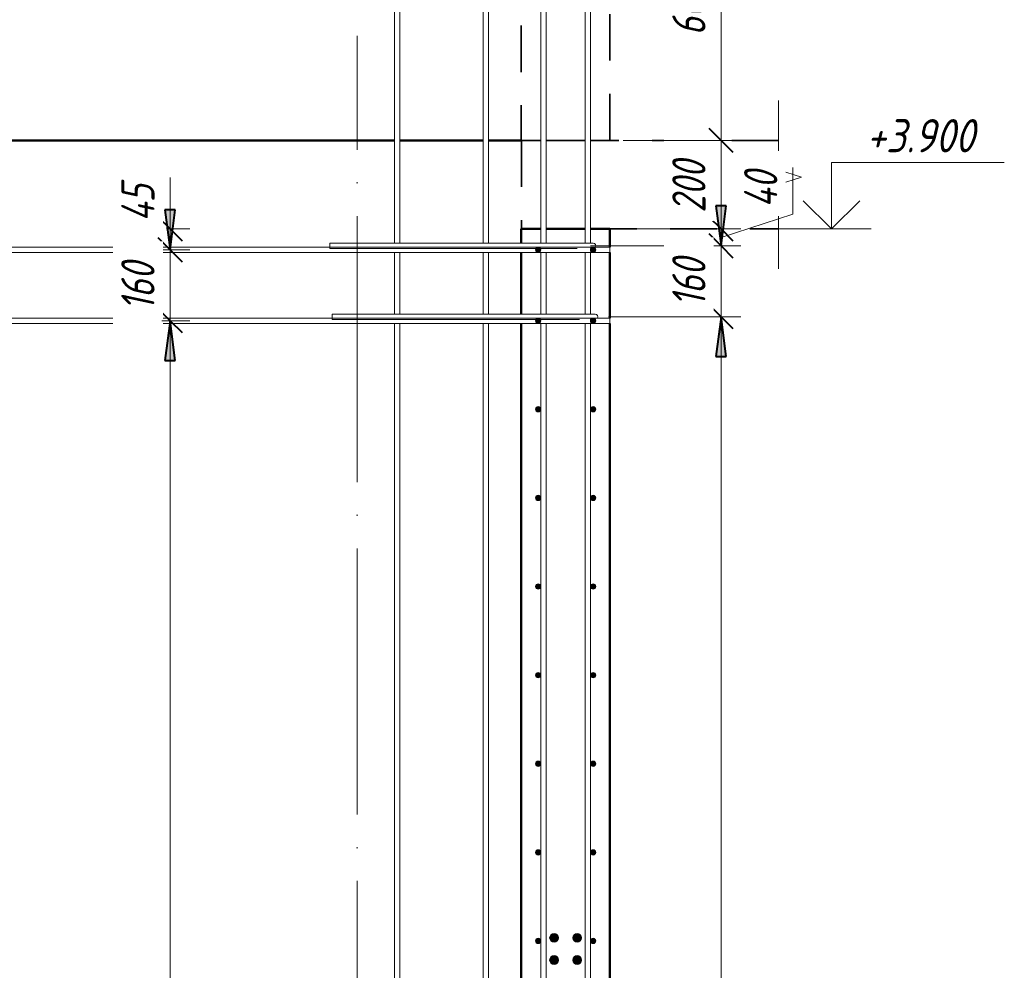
# Model space of a CAD drawing. Header units: millimetres. Extents: x -17457 to 38668, y -1477 to 6786.
# Tile 82 of 104: x 25091 to 27313, y 2227 to 4372. Entities that reach past the tile are written whole.
import ezdxf

# ---------------------------------------------------------------- set-up
doc = ezdxf.new("R2010")
doc.units = ezdxf.units.MM
doc.linetypes.add('01 Штриховая _4 мм_', pattern=[180, 105, -75])
doc.linetypes.add('ADSK_Линия сетки', pattern=[750, 600, -75, 0, -75])
for name, color, linetype, lineweight in [('A-____-____-DIMS', 211, 'Continuous', 9), ('A-____-____-DIMS-30', 211, 'Continuous', 9), ('A-____-NOTE-TEXT', 131, 'Continuous', 20), ('A-DETL-GENF-OTLN', 92, 'Continuous', 20), ('A-FLOR-____-MCUT', 192, 'Continuous', 50), ('A-WALL-____-MCUT', 113, 'Continuous', 50), ('A-WALL-____-OTLN', 113, 'Continuous', 20), ('G-____-____-DIMS', 111, 'Continuous', 9), ('S-GRID-____-OTLN', 1, 'Continuous', 9), ('S-RBAR-____-MCUT', 171, 'Continuous', 20), ('S-RBAR-____-OTLN', 171, 'Continuous', 100)]:
    doc.layers.add(name, color=color, linetype=linetype, lineweight=lineweight)
doc.styles.add('GOST Common_I_1', font='GOST Common Italic.ttf', dxfattribs={"width": 0.8, "height": 75})
doc.styles.add('GOST Common_I_2', font='GOST Common Italic.ttf', dxfattribs={"width": 0.9, "height": 75})
doc.dimstyles.new('ADSK_Для_арматуры_Основной_2_5_мм_шаг_кол-во_Стрелки_точный', dxfattribs={"dimscale": 304.8, "dimtxt": 0.247469, "dimasz": 0.295276, "dimexe": 0.147638, "dimexo": 0.000484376, "dimgap": 0.03937, "dimtad": 1, "dimdec": 0, "dimlfac": 304.8, "dimdsep": 46, "dimtxsty": 'GOST Common_I_1', "dimsah": 1, "dimcen": 0.09, "dimdle": 0.147638, "dimazin": 0, "dimtfac": 1, "dimtdec": 4, "dimtix": 1, "dimtmove": 0, "dimatfit": 3, "dimfxl": 1, "dimtvp": 1, "dimtfill": 1, "dimtolj": 1, "dimtzin": 0, "dimarcsym": 2})
doc.dimstyles.new('ADSK_Округление_5мм__Узкий_', dxfattribs={"dimscale": 304.8, "dimtxt": 0.247469, "dimasz": 0.177165, "dimexe": 0.147638, "dimexo": 0.000322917, "dimgap": 0.03937, "dimtad": 1, "dimdec": 0, "dimlfac": 304.8, "dimrnd": 5, "dimdsep": 46, "dimtxsty": 'GOST Common_I_1', "dimblk1": 'OBLIQUE', "dimblk2": 'OBLIQUE', "dimsah": 1, "dimcen": 0.09, "dimdle": 0.147638, "dimazin": 0, "dimtfac": 1, "dimtdec": 4, "dimtix": 1, "dimtmove": 1, "dimatfit": 3, "dimfxl": 1, "dimtvp": 1, "dimtfill": 1, "dimtolj": 1, "dimtzin": 0, "dimlwd": 20, "dimlwe": 20, "dimarcsym": 2})
doc.dimstyles.new('ADSK_Округление_5мм__Узкий__1', dxfattribs={"dimscale": 304.8, "dimtxt": 0.247469, "dimasz": 0.177165, "dimexe": 0.147638, "dimexo": 0.000322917, "dimgap": 0.03937, "dimtad": 1, "dimdec": 0, "dimlfac": 304.8, "dimrnd": 5, "dimdsep": 46, "dimtxsty": 'GOST Common_I_1', "dimblk1": 'OBLIQUE', "dimblk2": 'OBLIQUE', "dimsah": 1, "dimcen": 0.09, "dimdle": 0.147638, "dimazin": 0, "dimtfac": 1, "dimtdec": 4, "dimtix": 1, "dimtmove": 0, "dimatfit": 3, "dimfxl": 1, "dimtvp": 1, "dimtfill": 1, "dimtolj": 1, "dimtzin": 0, "dimlwd": 20, "dimlwe": 20, "dimarcsym": 2})
doc.dimstyles.new('ADSK_Округление_5мм__Узкий__2', dxfattribs={"dimscale": 304.8, "dimtxt": 0.247469, "dimasz": 0.177165, "dimexe": 0.147638, "dimexo": 0.000322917, "dimgap": 0.03937, "dimtad": 1, "dimdec": 0, "dimlfac": 304.8, "dimrnd": 5, "dimdsep": 46, "dimtxsty": 'GOST Common_I_1', "dimblk1": 'OBLIQUE', "dimblk2": 'OBLIQUE', "dimsah": 1, "dimcen": 0.09, "dimdle": 0.147638, "dimazin": 0, "dimtfac": 1, "dimtdec": 4, "dimtix": 1, "dimtmove": 2, "dimatfit": 3, "dimfxl": 1, "dimtvp": 1, "dimtfill": 1, "dimtolj": 1, "dimtzin": 0, "dimlwd": 20, "dimlwe": 20, "dimarcsym": 2})

# ---------------------------------------------------------------- blocks, each defined once
blk = doc.blocks.new('ADSK_Обрыв_Линия - ADSK_Обрыв_линия-1070728-КЖ1_Р_ВЭ1_Армирование_14')
at = {"layer": 'A-DETL-GENF-OTLN'}
for p, q in [((-49050, -226.2), (-49050, -160)), ((-49050, -360), (-49050, -293))]:
    blk.add_line(p, q, dxfattribs=at)
blk = doc.blocks.new('DIMBLOCK300-КЖ1_Р_ВЭ1_Армирование_14')
at = {"layer": 'A-____-____-DIMS-30', "lineweight": 40}
for p, q in [((26673.7, 3702), (26646.7, 3729)), ((26673.7, 3702), (26700.7, 3675)), ((26673.7, -98), (26646.7, -71)), ((26673.7, -98), (26700.7, -125))]:
    blk.add_line(p, q, dxfattribs=at)
at = {"layer": 'A-____-____-DIMS-30', "lineweight": 20}
for p, q in [((26673.7, 3702), (26420, 3702)), ((26673.7, -98), (26673.7, 3702)), ((26673.7, 3702), (26718.7, 3702)), ((26673.7, -98), (26420, -98)), ((26673.7, -98), (26718.7, -98))]:
    blk.add_line(p, q, dxfattribs=at)
at = {"layer": 'A-____-____-DIMS-30', "color": 0, "lineweight": 20, "insert": (26563.7, 1717.6), "char_height": 75, "width": 202.507, "attachment_point": 1, "rotation": 90, "line_spacing_factor": 1.022761, "style": 'GOST Common_I_1', "bg_fill": 3, "box_fill_scale": 1.25, "bg_fill_color": 256, "bg_fill_true_color": 13158600, "bg_fill_transparency": 0}
blk.add_mtext('3800', dxfattribs=at)
blk = doc.blocks.new('_Oblique')
at = {"color": 0, "linetype": 'ByBlock', "lineweight": -2}
blk.add_line((-0.5, -0.5), (0.5, 0.5), dxfattribs=at)
blk = doc.blocks.new('DIMBLOCK301-КЖ1_Р_ВЭ1_Армирование_14')
at = {"layer": 'A-____-____-DIMS-30', "lineweight": 40}
for p, q in [((26673.7, 3862), (26646.7, 3889)), ((26673.7, 3862), (26700.7, 3835)), ((26673.7, 3702), (26646.7, 3729)), ((26673.7, 3702), (26700.7, 3675))]:
    blk.add_line(p, q, dxfattribs=at)
at = {"layer": 'A-____-____-DIMS-30', "lineweight": 20}
for p, q in [((26673.7, 3862), (26379, 3862)), ((26673.7, 3702), (26673.7, 3862)), ((26673.7, 3862), (26718.7, 3862)), ((26673.7, 3702), (26420, 3702)), ((26673.7, 3702), (26718.7, 3702))]:
    blk.add_line(p, q, dxfattribs=at)
at = {"layer": 'A-____-____-DIMS-30', "color": 0, "lineweight": 20, "insert": (26563.7, 3724.5), "char_height": 75, "width": 138.073, "attachment_point": 1, "rotation": 90, "line_spacing_factor": 1.022761, "style": 'GOST Common_I_1', "bg_fill": 3, "box_fill_scale": 1.25, "bg_fill_color": 256, "bg_fill_true_color": 13158600, "bg_fill_transparency": 0}
blk.add_mtext('160', dxfattribs=at)
blk = doc.blocks.new('DIMBLOCK302-КЖ1_Р_ВЭ1_Армирование_14')
at = {"layer": 'A-____-____-DIMS-30', "lineweight": 20}
for p, q in [((26835.7, 4039.1), (26835.7, 3933.3)), ((26835.7, 3933.3), (26673.7, 3881)), ((26673.7, 3900), (26453, 3900)), ((26673.7, 3862), (26673.7, 3900)), ((26673.7, 3900), (26718.7, 3900)), ((26673.7, 3862), (26379, 3862)), ((26673.7, 3862), (26718.7, 3862))]:
    blk.add_line(p, q, dxfattribs=at)
at = {"layer": 'A-____-____-DIMS-30', "lineweight": 40}
for p, q in [((26673.7, 3900), (26646.7, 3927)), ((26673.7, 3862), (26646.7, 3889)), ((26673.7, 3900), (26700.7, 3873)), ((26673.7, 3862), (26700.7, 3835))]:
    blk.add_line(p, q, dxfattribs=at)
at = {"layer": 'A-____-____-DIMS-30', "color": 0, "lineweight": 20, "insert": (26725.7, 3948.3), "char_height": 75, "width": 108.924, "attachment_point": 1, "rotation": 90, "line_spacing_factor": 1.022761, "style": 'GOST Common_I_1', "bg_fill": 3, "box_fill_scale": 1.25, "bg_fill_color": 256, "bg_fill_true_color": 13158600, "bg_fill_transparency": 0}
blk.add_mtext('40', dxfattribs=at)
blk = doc.blocks.new('DIMBLOCK303-КЖ1_Р_ВЭ1_Армирование_14')
at = {"layer": 'A-____-____-DIMS-30', "lineweight": 40}
for p, q in [((26673.7, 4100), (26646.7, 4127)), ((26673.7, 4100), (26700.7, 4073)), ((26673.7, 3900), (26646.7, 3927)), ((26673.7, 3900), (26700.7, 3873))]:
    blk.add_line(p, q, dxfattribs=at)
at = {"layer": 'A-____-____-DIMS-30', "lineweight": 20}
for p, q in [((26673.7, 4100), (26453, 4100)), ((26673.7, 3900), (26673.7, 4100)), ((26673.7, 4100), (26718.7, 4100)), ((26673.7, 3900), (26453, 3900)), ((26673.7, 3900), (26718.7, 3900))]:
    blk.add_line(p, q, dxfattribs=at)
at = {"layer": 'A-____-____-DIMS-30', "color": 0, "lineweight": 20, "insert": (26563.7, 3936.7), "char_height": 75, "width": 151.88, "attachment_point": 1, "rotation": 90, "line_spacing_factor": 1.022761, "style": 'GOST Common_I_1', "bg_fill": 3, "box_fill_scale": 1.25, "bg_fill_color": 256, "bg_fill_true_color": 13158600, "bg_fill_transparency": 0}
blk.add_mtext('200', dxfattribs=at)
blk = doc.blocks.new('DIMBLOCK304-КЖ1_Р_ВЭ1_Армирование_14')
at = {"layer": 'A-____-____-DIMS-30', "lineweight": 40}
for p, q in [((26673.7, 4700), (26646.7, 4727)), ((26673.7, 4700), (26700.7, 4673)), ((26673.7, 4100), (26646.7, 4127)), ((26673.7, 4100), (26700.7, 4073))]:
    blk.add_line(p, q, dxfattribs=at)
at = {"layer": 'A-____-____-DIMS-30', "lineweight": 20}
for p, q in [((26673.7, 4700), (25979, 4700)), ((26673.7, 4100), (26673.7, 4700)), ((26673.7, 4700), (26718.7, 4700)), ((26673.7, 4100), (26453, 4100)), ((26673.7, 4100), (26718.7, 4100))]:
    blk.add_line(p, q, dxfattribs=at)
at = {"layer": 'A-____-____-DIMS-30', "color": 0, "lineweight": 20, "insert": (26563.7, 4336.7), "char_height": 75, "width": 151.88, "attachment_point": 1, "rotation": 90, "line_spacing_factor": 1.022761, "style": 'GOST Common_I_1', "bg_fill": 3, "box_fill_scale": 1.25, "bg_fill_color": 256, "bg_fill_true_color": 13158600, "bg_fill_transparency": 0}
blk.add_mtext('600', dxfattribs=at)
blk = doc.blocks.new('DIMBLOCK316-КЖ1_Р_ВЭ1_Армирование_14')
at = {"layer": 'A-____-____-DIMS-30', "lineweight": 40}
for p, q in [((25430.5, 3693), (25403.5, 3720)), ((25430.5, 3693), (25457.5, 3666)), ((25430.5, -107), (25403.5, -80)), ((25430.5, -107), (25457.5, -134))]:
    blk.add_line(p, q, dxfattribs=at)
at = {"layer": 'A-____-____-DIMS-30', "lineweight": 20}
for p, q in [((25430.5, 3693), (25422.3, 3693)), ((25430.5, -107), (25430.5, 3693)), ((25430.5, 3693), (25475.5, 3693)), ((25430.5, -107), (25422.3, -107)), ((25430.5, -107), (25475.5, -107))]:
    blk.add_line(p, q, dxfattribs=at)
at = {"layer": 'A-____-____-DIMS-30', "color": 0, "lineweight": 20, "insert": (25320.5, 1708.6), "char_height": 75, "width": 202.507, "attachment_point": 1, "rotation": 90, "line_spacing_factor": 1.022761, "style": 'GOST Common_I_1', "bg_fill": 3, "box_fill_scale": 1.25, "bg_fill_color": 256, "bg_fill_true_color": 13158600, "bg_fill_transparency": 0}
blk.add_mtext('3800', dxfattribs=at)
blk = doc.blocks.new('DIMBLOCK317-КЖ1_Р_ВЭ1_Армирование_14')
at = {"layer": 'A-____-____-DIMS-30', "lineweight": 40}
for p, q in [((25430.5, 3853), (25403.5, 3880)), ((25430.5, 3853), (25457.5, 3826)), ((25430.5, 3693), (25403.5, 3720)), ((25430.5, 3693), (25457.5, 3666))]:
    blk.add_line(p, q, dxfattribs=at)
at = {"layer": 'A-____-____-DIMS-30', "lineweight": 20}
for p, q in [((25430.5, 3853), (25422.3, 3853)), ((25430.5, 3693), (25430.5, 3853)), ((25430.5, 3853), (25475.5, 3853)), ((25430.5, 3693), (25422.3, 3693)), ((25430.5, 3693), (25475.5, 3693))]:
    blk.add_line(p, q, dxfattribs=at)
at = {"layer": 'A-____-____-DIMS-30', "color": 0, "lineweight": 20, "insert": (25320.5, 3683.6), "char_height": 75, "width": 138.073, "attachment_point": 1, "rotation": 90, "line_spacing_factor": 1.022761, "style": 'GOST Common_I_1', "bg_fill": 3, "box_fill_scale": 1.25, "bg_fill_color": 256, "bg_fill_true_color": 13158600, "bg_fill_transparency": 0}
blk.add_mtext('160', dxfattribs=at)
blk = doc.blocks.new('DIMBLOCK318-КЖ1_Р_ВЭ1_Армирование_14')
at = {"layer": 'A-____-____-DIMS-30', "lineweight": 20}
for p, q in [((25430.5, 4007.4), (25430.5, 3901.6)), ((25430.5, 3853), (25430.5, 3945)), ((25430.5, 3900), (25422.3, 3900)), ((25430.5, 3901.6), (25430.5, 3876.5)), ((25430.5, 3900), (25475.5, 3900)), ((25430.5, 3853), (25422.3, 3853)), ((25430.5, 3853), (25475.5, 3853))]:
    blk.add_line(p, q, dxfattribs=at)
at = {"layer": 'A-____-____-DIMS-30', "lineweight": 40}
for p, q in [((25430.5, 3900), (25403.5, 3927)), ((25430.5, 3900), (25457.5, 3873)), ((25430.5, 3853), (25403.5, 3880)), ((25430.5, 3853), (25457.5, 3826))]:
    blk.add_line(p, q, dxfattribs=at)
at = {"layer": 'A-____-____-DIMS-30', "color": 0, "lineweight": 20, "insert": (25320.5, 3916.6), "char_height": 75, "width": 108.924, "attachment_point": 1, "rotation": 90, "line_spacing_factor": 1.022761, "style": 'GOST Common_I_1', "bg_fill": 3, "box_fill_scale": 1.25, "bg_fill_color": 256, "bg_fill_true_color": 13158600, "bg_fill_transparency": 0}
blk.add_mtext('45', dxfattribs=at)
blk = doc.blocks.new('DIMBLOCK319-КЖ1_Р_ВЭ1_Армирование_14')
at = {"layer": 'A-____-____-DIMS-30', "lineweight": 40}
for points in [[(25430.5, 3853), (25442.3, 3943), (25418.6, 3943)], [(25430.5, 3693), (25418.6, 3603), (25442.3, 3603)], [(25430.5, -107), (25442.3, -17), (25418.6, -17)]]:
    blk.add_hatch(color=256, dxfattribs=at).paths.add_polyline_path(points)
for p, q in [((25442.3, 3943), (25418.6, 3943)), ((25418.6, 3943), (25430.5, 3853)), ((25430.5, 3853), (25442.3, 3943)), ((25430.5, 3693), (25418.6, 3603)), ((25442.3, 3603), (25430.5, 3693)), ((25418.6, 3603), (25442.3, 3603)), ((25442.3, -17), (25418.6, -17)), ((25418.6, -17), (25430.5, -107)), ((25430.5, -107), (25442.3, -17))]:
    blk.add_line(p, q, dxfattribs=at)
at = {"layer": 'A-____-____-DIMS-30'}
for p, q in [((25430.5, 3853), (25411.8, 3853)), ((25430.5, 3853), (25475.5, 3853)), ((25430.5, 3693), (25411.8, 3693)), ((25430.5, -152), (25430.5, 3693)), ((25430.5, 3693), (25475.5, 3693)), ((25430.5, -107), (25411.8, -107)), ((25430.5, -107), (25475.5, -107))]:
    blk.add_line(p, q, dxfattribs=at)
at = {"layer": 'A-____-____-DIMS-30', "color": 0, "insert": (25320.5, 1566.7), "char_height": 75, "width": 543.086, "attachment_point": 1, "rotation": 90, "line_spacing_factor": 1.022761, "style": 'GOST Common_I_1', "bg_fill": 3, "box_fill_scale": 1.25, "bg_fill_color": 256, "bg_fill_true_color": 13158600, "bg_fill_transparency": 0}
blk.add_mtext('200x19=3800', dxfattribs=at)
blk = doc.blocks.new('_None')
blk = doc.blocks.new('DIMBLOCK320-КЖ1_Р_ВЭ1_Армирование_14')
at = {"layer": 'A-____-____-DIMS-30', "lineweight": 40}
for points in [[(25430.5, 3853), (25442.3, 3943), (25418.6, 3943)], [(25430.5, 3693), (25418.6, 3603), (25442.3, 3603)]]:
    blk.add_hatch(color=256, dxfattribs=at).paths.add_polyline_path(points)
at = {"layer": 'A-____-____-DIMS-30'}
for p, q in [((25430.5, 3693), (25430.5, 4015.8)), ((25430.5, 3853), (25411.8, 3853)), ((25430.5, 3853), (25475.5, 3853)), ((25430.5, 3693), (25411.8, 3693)), ((25430.5, 3693), (25475.5, 3693))]:
    blk.add_line(p, q, dxfattribs=at)
at = {"layer": 'A-____-____-DIMS-30', "lineweight": 40}
for p, q in [((25442.3, 3943), (25418.6, 3943)), ((25418.6, 3943), (25430.5, 3853)), ((25430.5, 3853), (25442.3, 3943)), ((25430.5, 3693), (25418.6, 3603)), ((25442.3, 3603), (25430.5, 3693)), ((25418.6, 3603), (25442.3, 3603))]:
    blk.add_line(p, q, dxfattribs=at)
at = {"layer": 'A-____-____-DIMS-30', "color": 0, "insert": (25320.5, 3715.5), "char_height": 75, "width": 138.073, "attachment_point": 1, "rotation": 90, "line_spacing_factor": 1.022761, "style": 'GOST Common_I_1', "bg_fill": 3, "box_fill_scale": 1.25, "bg_fill_color": 256, "bg_fill_true_color": 13158600, "bg_fill_transparency": 0}
blk.add_mtext('160', dxfattribs=at)
blk = doc.blocks.new('Высотные отметки - Стрелка вверх-6399-КЖ1_Р_ВЭ1_Армирование_14')
at = {"layer": 'A-____-NOTE-TEXT'}
for p, q in [((-48930.2, 4050), (-48540.2, 4050)), ((-48930.2, 3900), (-48930.2, 4050)), ((-48930.2, 3900), (-48993.8, 3963.6)), ((-48930.2, 3900), (-48866.5, 3963.6)), ((-49020.2, 3900), (-48840.2, 3900))]:
    blk.add_line(p, q, dxfattribs=at)
blk = doc.blocks.new('DIMBLOCK325-КЖ1_Р_ВЭ1_Армирование_14')
at = {"layer": 'A-____-____-DIMS-30', "lineweight": 40}
for points in [[(26673.7, 3862), (26685.6, 3952), (26661.9, 3952)], [(26673.7, 3702), (26661.9, 3612), (26685.6, 3612)], [(26673.7, -98), (26685.6, -8), (26661.9, -8)]]:
    blk.add_hatch(color=256, dxfattribs=at).paths.add_polyline_path(points)
for p, q in [((26685.6, 3952), (26661.9, 3952)), ((26661.9, 3952), (26673.7, 3862)), ((26673.7, 3862), (26685.6, 3952)), ((26673.7, 3702), (26661.9, 3612)), ((26685.6, 3612), (26673.7, 3702)), ((26661.9, 3612), (26685.6, 3612)), ((26685.6, -8), (26661.9, -8)), ((26661.9, -8), (26673.7, -98)), ((26673.7, -98), (26685.6, -8))]:
    blk.add_line(p, q, dxfattribs=at)
at = {"layer": 'A-____-____-DIMS-30'}
for p, q in [((26673.7, 3862), (26430, 3862)), ((26673.7, 3862), (26718.7, 3862)), ((26673.7, 3702), (26435, 3702)), ((26673.7, -143), (26673.7, 3702)), ((26673.7, 3702), (26718.7, 3702)), ((26673.7, -98), (26435, -98)), ((26673.7, -98), (26718.7, -98))]:
    blk.add_line(p, q, dxfattribs=at)
at = {"layer": 'A-____-____-DIMS-30', "color": 0, "insert": (26563.7, 1575.7), "char_height": 75, "width": 543.086, "attachment_point": 1, "rotation": 90, "line_spacing_factor": 1.022761, "style": 'GOST Common_I_1', "bg_fill": 3, "box_fill_scale": 1.25, "bg_fill_color": 256, "bg_fill_true_color": 13158600, "bg_fill_transparency": 0}
blk.add_mtext('200x19=3800', dxfattribs=at)
blk = doc.blocks.new('DIMBLOCK326-КЖ1_Р_ВЭ1_Армирование_14')
at = {"layer": 'A-____-____-DIMS-30', "lineweight": 40}
for points in [[(26673.7, 3862), (26685.6, 3952), (26661.9, 3952)], [(26673.7, 3702), (26661.9, 3612), (26685.6, 3612)]]:
    blk.add_hatch(color=256, dxfattribs=at).paths.add_polyline_path(points)
at = {"layer": 'A-____-____-DIMS-30'}
for p, q in [((26673.7, 3702), (26673.7, 4024.8)), ((26673.7, 3862), (26430, 3862)), ((26673.7, 3862), (26718.7, 3862)), ((26673.7, 3702), (26435, 3702)), ((26673.7, 3702), (26718.7, 3702))]:
    blk.add_line(p, q, dxfattribs=at)
at = {"layer": 'A-____-____-DIMS-30', "lineweight": 40}
for p, q in [((26685.6, 3952), (26661.9, 3952)), ((26661.9, 3952), (26673.7, 3862)), ((26673.7, 3862), (26685.6, 3952)), ((26673.7, 3702), (26661.9, 3612)), ((26685.6, 3612), (26673.7, 3702)), ((26661.9, 3612), (26685.6, 3612))]:
    blk.add_line(p, q, dxfattribs=at)
at = {"layer": 'A-____-____-DIMS-30', "color": 0, "insert": (26563.7, 3724.5), "char_height": 75, "width": 138.073, "attachment_point": 1, "rotation": 90, "line_spacing_factor": 1.022761, "style": 'GOST Common_I_1', "bg_fill": 3, "box_fill_scale": 1.25, "bg_fill_color": 256, "bg_fill_true_color": 13158600, "bg_fill_transparency": 0}
blk.add_mtext('160', dxfattribs=at)

msp = doc.modelspace()

# ---------------------------------------------------------------- hatches: boundary and pattern name
at = {"layer": 'S-RBAR-____-MCUT'}
h = msp.add_hatch(color=256, dxfattribs=at)
edge = h.paths.add_edge_path()
edge.add_arc((26261.0334, 3853), 6, 0, 360)
for points in [[(26261.0334, 3847), (26266.2296, 3850), (26266.2296, 3856), (26261.0334, 3859), (26255.8373, 3856), (26255.8373, 3850)], [(26385.0334, 3847), (26390.2296, 3850), (26390.2296, 3856), (26385.0334, 3859), (26379.8373, 3856), (26379.8373, 3850), (26382.128, 3848.6775)], [(26261.0334, 3687), (26266.2296, 3690), (26266.2296, 3696), (26261.0334, 3699), (26255.8373, 3696), (26255.8373, 3690)], [(26385.0334, 3687), (26390.2296, 3690), (26390.2296, 3696), (26385.0334, 3699), (26379.8373, 3696), (26379.8373, 3690)], [(26261.0334, 3487), (26266.2296, 3490), (26266.2296, 3496), (26261.0334, 3499), (26255.8373, 3496), (26255.8373, 3490)], [(26385.0334, 3487), (26390.2296, 3490), (26390.2296, 3496), (26385.0334, 3499), (26379.8373, 3496), (26379.8373, 3490)], [(26261.0334, 3287), (26266.2296, 3290), (26266.2296, 3296), (26261.0334, 3299), (26255.8373, 3296), (26255.8373, 3290)], [(26385.0334, 3287), (26390.2296, 3290), (26390.2296, 3296), (26385.0334, 3299), (26379.8373, 3296), (26379.8373, 3290)], [(26261.0334, 3087), (26266.2296, 3090), (26266.2296, 3096), (26261.0334, 3099), (26255.8373, 3096), (26255.8373, 3090)], [(26385.0334, 3087), (26390.2296, 3090), (26390.2296, 3096), (26385.0334, 3099), (26379.8373, 3096), (26379.8373, 3090)], [(26261.0334, 2887), (26266.2296, 2890), (26266.2296, 2896), (26261.0334, 2899), (26255.8373, 2896), (26255.8373, 2890)], [(26385.0334, 2887), (26390.2296, 2890), (26390.2296, 2896), (26385.0334, 2899), (26379.8373, 2896), (26379.8373, 2890)], [(26261.0334, 2687), (26266.2296, 2690), (26266.2296, 2696), (26261.0334, 2699), (26255.8373, 2696), (26255.8373, 2690)], [(26385.0334, 2687), (26390.2296, 2690), (26390.2296, 2696), (26385.0334, 2699), (26379.8373, 2696), (26379.8373, 2690)], [(26261.0334, 2487), (26266.2296, 2490), (26266.2296, 2496), (26261.0334, 2499), (26255.8373, 2496), (26255.8373, 2490)], [(26385.0334, 2487), (26390.2296, 2490), (26390.2296, 2496), (26385.0334, 2499), (26379.8373, 2496), (26379.8373, 2490)], [(26261.0334, 2287), (26266.2296, 2290), (26266.2296, 2296), (26261.0334, 2299), (26255.8373, 2296), (26255.8373, 2290)], [(26297.0334, 2290), (26304.1045, 2292.9289), (26307.0334, 2300), (26304.1045, 2307.0711), (26297.0334, 2310), (26289.9624, 2307.0711), (26287.0334, 2300), (26289.9624, 2292.9289)], [(26349.0334, 2290), (26356.1045, 2292.9289), (26359.0334, 2300), (26356.1045, 2307.0711), (26349.0334, 2310), (26341.9624, 2307.0711), (26339.0334, 2300), (26341.9624, 2292.9289)], [(26385.0334, 2287), (26390.2296, 2290), (26390.2296, 2296), (26385.0334, 2299), (26379.8373, 2296), (26379.8373, 2290)], [(26297.0334, 2240), (26304.1045, 2242.9289), (26307.0334, 2250), (26304.1045, 2257.0711), (26297.0334, 2260), (26289.9624, 2257.0711), (26287.0334, 2250), (26289.9624, 2242.9289)], [(26349.0334, 2240), (26356.1045, 2242.9289), (26359.0334, 2250), (26356.1045, 2257.0711), (26349.0334, 2260), (26341.9624, 2257.0711), (26339.0334, 2250), (26341.9624, 2242.9289)]]:
    msp.add_hatch(color=256, dxfattribs=at).paths.add_polyline_path(points)
h = msp.add_hatch(color=256, dxfattribs=at)
edge = h.paths.add_edge_path()
edge.add_arc((26385.0334, 3853), 6, 0, 360)
h = msp.add_hatch(color=256, dxfattribs=at)
edge = h.paths.add_edge_path()
edge.add_arc((26261.0334, 3693), 6, 0, 360)
h = msp.add_hatch(color=256, dxfattribs=at)
edge = h.paths.add_edge_path()
edge.add_arc((26385.0334, 3693), 6, 0, 360)
h = msp.add_hatch(color=256, dxfattribs=at)
edge = h.paths.add_edge_path()
edge.add_arc((26261.0334, 3493), 6, 0, 360)
h = msp.add_hatch(color=256, dxfattribs=at)
edge = h.paths.add_edge_path()
edge.add_arc((26385.0334, 3493), 6, 0, 360)
h = msp.add_hatch(color=256, dxfattribs=at)
edge = h.paths.add_edge_path()
edge.add_arc((26261.0334, 3293), 6, 0, 360)
h = msp.add_hatch(color=256, dxfattribs=at)
edge = h.paths.add_edge_path()
edge.add_arc((26385.0334, 3293), 6, 0, 360)
h = msp.add_hatch(color=256, dxfattribs=at)
edge = h.paths.add_edge_path()
edge.add_arc((26261.0334, 3093), 6, 0, 360)
h = msp.add_hatch(color=256, dxfattribs=at)
edge = h.paths.add_edge_path()
edge.add_arc((26385.0334, 3093), 6, 0, 360)
h = msp.add_hatch(color=256, dxfattribs=at)
edge = h.paths.add_edge_path()
edge.add_arc((26261.0334, 2893), 6, 0, 360)
h = msp.add_hatch(color=256, dxfattribs=at)
edge = h.paths.add_edge_path()
edge.add_arc((26385.0334, 2893), 6, 0, 360)
h = msp.add_hatch(color=256, dxfattribs=at)
edge = h.paths.add_edge_path()
edge.add_arc((26261.0334, 2693), 6, 0, 360)
h = msp.add_hatch(color=256, dxfattribs=at)
edge = h.paths.add_edge_path()
edge.add_arc((26385.0334, 2693), 6, 0, 360)
h = msp.add_hatch(color=256, dxfattribs=at)
edge = h.paths.add_edge_path()
edge.add_arc((26261.0334, 2493), 6, 0, 360)
h = msp.add_hatch(color=256, dxfattribs=at)
edge = h.paths.add_edge_path()
edge.add_arc((26385.0334, 2493), 6, 0, 360)
h = msp.add_hatch(color=256, dxfattribs=at)
edge = h.paths.add_edge_path()
edge.add_arc((26261.0334, 2293), 6, 0, 360)
h = msp.add_hatch(color=256, dxfattribs=at)
edge = h.paths.add_edge_path()
edge.add_arc((26297.0334, 2300), 10, 0, 360)
h = msp.add_hatch(color=256, dxfattribs=at)
edge = h.paths.add_edge_path()
edge.add_arc((26349.0334, 2300), 10, 0, 360)
h = msp.add_hatch(color=256, dxfattribs=at)
edge = h.paths.add_edge_path()
edge.add_arc((26385.0334, 2293), 6, 0, 360)
h = msp.add_hatch(color=256, dxfattribs=at)
edge = h.paths.add_edge_path()
edge.add_arc((26297.0334, 2250), 10, 0, 360)
h = msp.add_hatch(color=256, dxfattribs=at)
edge = h.paths.add_edge_path()
edge.add_arc((26349.0334, 2250), 10, 0, 360)

# ---------------------------------------------------------------- linework, layer by layer
at = {"layer": 'A-____-NOTE-TEXT'}
for p, q in [((26803.0318, 4100), (26803.0318, 4190)), ((26803.0318, 4033.7852), (26855.0219, 4016.8926)), ((26803.0318, 4000), (26751.0703, 3983.5)), ((26855.0219, 4016.8926), (26803.0318, 4000)), ((26803.0318, 3967), (26751.0703, 3983.5)), ((26803.0318, 3900), (26803.0318, 3810))]:
    msp.add_line(p, q, dxfattribs=at)
at = {"layer": 'A-FLOR-____-MCUT', "linetype": '01 Штриховая _4 мм_', "lineweight": 35}
for p, q in [((26267.0334, 4100), (26223.2927, 4100)), ((26223.2927, 4100), (26223.2927, 3900)), ((26367.0334, 4100), (26279.0334, 4100)), ((26803.0318, 4100), (26379.0334, 4100)), ((26223.2927, 3900), (26267.0334, 3900)), ((26279.0334, 3900), (26367.0334, 3900)), ((26379.0334, 3900), (26803.0318, 3900))]:
    msp.add_line(p, q, dxfattribs=at)
at = {"layer": 'A-WALL-____-MCUT', "linetype": '01 Штриховая _4 мм_', "lineweight": 35}
for p, q in [((26223.0327, 5619.1902), (26223.0327, 4100)), ((26423.0327, 4100), (26423.0327, 5619.1902)), ((26223.0327, 4100), (26267.0334, 4100)), ((26279.0334, 4100), (26367.0334, 4100)), ((26379.0334, 4100), (26423.0327, 4100))]:
    msp.add_line(p, q, dxfattribs=at)
at = {"layer": 'A-WALL-____-MCUT'}
for p, q in [((26223.0327, 3900), (26223.0327, 3868)), ((26267.0334, 3900), (26223.0327, 3900)), ((26367.0334, 3900), (26279.0334, 3900)), ((26423.0327, 3900), (26379.0334, 3900)), ((26423.0327, 3859), (26423.0327, 3900)), ((26223.0327, 3847), (26223.0327, 3708)), ((26423.0327, 3699), (26423.0327, 3847)), ((26223.0327, 3687), (26223.0327, -92)), ((26423.0327, -101), (26423.0327, 3687))]:
    msp.add_line(p, q, dxfattribs=at)
at = {"layer": 'A-WALL-____-OTLN', "linetype": '01 Штриховая _4 мм_', "lineweight": 35}
for p, q in [((24749.0325, 4100), (25937.0325, 4100)), ((25949.0325, 4100), (26137.0325, 4100)), ((26149.0325, 4100), (26223.0327, 4100))]:
    msp.add_line(p, q, dxfattribs=at)
at = {"layer": 'A-WALL-____-OTLN', "lineweight": 50}
for p, q in [((25937.0325, 4100), (24749.0325, 4100)), ((26137.0325, 4100), (25949.0325, 4100)), ((26223.0327, 4100), (26149.0325, 4100))]:
    msp.add_line(p, q, dxfattribs=at)
at = {"layer": 'S-GRID-____-OTLN', "linetype": 'ADSK_Линия сетки'}
msp.add_line((25853.0322, -1171.839), (25853.0322, 4335.9731), dxfattribs=at)
at = {"layer": 'S-RBAR-____-MCUT'}
for p, q in [((26261.0334, 3859), (26255.8373, 3856)), ((26255.8373, 3856), (26255.8373, 3850)), ((26255.8373, 3850), (26261.0334, 3847)), ((26266.2296, 3856), (26261.0334, 3859)), ((26261.0334, 3847), (26266.2296, 3850)), ((26266.2296, 3850), (26266.2296, 3856)), ((26385.0334, 3859), (26379.8373, 3856)), ((26379.8373, 3856), (26379.8373, 3850)), ((26379.8373, 3850), (26382.128, 3848.6775)), ((26382.128, 3848.6775), (26385.0334, 3847)), ((26390.2296, 3856), (26385.0334, 3859)), ((26385.0334, 3847), (26390.2296, 3850)), ((26390.2296, 3850), (26390.2296, 3856)), ((26261.0334, 3699), (26255.8373, 3696)), ((26255.8373, 3696), (26255.8373, 3690)), ((26255.8373, 3690), (26261.0334, 3687)), ((26266.2296, 3696), (26261.0334, 3699)), ((26261.0334, 3687), (26266.2296, 3690)), ((26266.2296, 3690), (26266.2296, 3696)), ((26385.0334, 3699), (26379.8373, 3696)), ((26379.8373, 3696), (26379.8373, 3690)), ((26379.8373, 3690), (26385.0334, 3687)), ((26390.2296, 3696), (26385.0334, 3699)), ((26385.0334, 3687), (26390.2296, 3690)), ((26390.2296, 3690), (26390.2296, 3696)), ((26261.0334, 3499), (26255.8373, 3496)), ((26255.8373, 3496), (26255.8373, 3490)), ((26255.8373, 3490), (26261.0334, 3487)), ((26266.2296, 3496), (26261.0334, 3499)), ((26261.0334, 3487), (26266.2296, 3490)), ((26266.2296, 3490), (26266.2296, 3496)), ((26385.0334, 3499), (26379.8373, 3496)), ((26379.8373, 3496), (26379.8373, 3490)), ((26379.8373, 3490), (26385.0334, 3487)), ((26390.2296, 3496), (26385.0334, 3499)), ((26385.0334, 3487), (26390.2296, 3490)), ((26390.2296, 3490), (26390.2296, 3496)), ((26261.0334, 3299), (26255.8373, 3296)), ((26255.8373, 3296), (26255.8373, 3290)), ((26255.8373, 3290), (26261.0334, 3287)), ((26266.2296, 3296), (26261.0334, 3299)), ((26261.0334, 3287), (26266.2296, 3290)), ((26266.2296, 3290), (26266.2296, 3296)), ((26385.0334, 3299), (26379.8373, 3296)), ((26379.8373, 3296), (26379.8373, 3290)), ((26379.8373, 3290), (26385.0334, 3287)), ((26390.2296, 3296), (26385.0334, 3299)), ((26385.0334, 3287), (26390.2296, 3290)), ((26390.2296, 3290), (26390.2296, 3296)), ((26261.0334, 3099), (26255.8373, 3096)), ((26255.8373, 3096), (26255.8373, 3090)), ((26255.8373, 3090), (26261.0334, 3087)), ((26266.2296, 3096), (26261.0334, 3099)), ((26261.0334, 3087), (26266.2296, 3090)), ((26266.2296, 3090), (26266.2296, 3096)), ((26385.0334, 3099), (26379.8373, 3096)), ((26379.8373, 3096), (26379.8373, 3090)), ((26379.8373, 3090), (26385.0334, 3087)), ((26390.2296, 3096), (26385.0334, 3099)), ((26385.0334, 3087), (26390.2296, 3090)), ((26390.2296, 3090), (26390.2296, 3096)), ((26261.0334, 2899), (26255.8373, 2896)), ((26255.8373, 2896), (26255.8373, 2890)), ((26255.8373, 2890), (26261.0334, 2887)), ((26266.2296, 2896), (26261.0334, 2899)), ((26261.0334, 2887), (26266.2296, 2890)), ((26266.2296, 2890), (26266.2296, 2896)), ((26385.0334, 2899), (26379.8373, 2896)), ((26379.8373, 2896), (26379.8373, 2890)), ((26379.8373, 2890), (26385.0334, 2887)), ((26390.2296, 2896), (26385.0334, 2899)), ((26385.0334, 2887), (26390.2296, 2890)), ((26390.2296, 2890), (26390.2296, 2896)), ((26261.0334, 2699), (26255.8373, 2696)), ((26255.8373, 2696), (26255.8373, 2690)), ((26255.8373, 2690), (26261.0334, 2687)), ((26266.2296, 2696), (26261.0334, 2699)), ((26261.0334, 2687), (26266.2296, 2690)), ((26266.2296, 2690), (26266.2296, 2696)), ((26385.0334, 2699), (26379.8373, 2696)), ((26379.8373, 2696), (26379.8373, 2690)), ((26379.8373, 2690), (26385.0334, 2687)), ((26390.2296, 2696), (26385.0334, 2699)), ((26385.0334, 2687), (26390.2296, 2690)), ((26390.2296, 2690), (26390.2296, 2696)), ((26261.0334, 2499), (26255.8373, 2496)), ((26255.8373, 2496), (26255.8373, 2490)), ((26255.8373, 2490), (26261.0334, 2487)), ((26266.2296, 2496), (26261.0334, 2499)), ((26261.0334, 2487), (26266.2296, 2490)), ((26266.2296, 2490), (26266.2296, 2496)), ((26385.0334, 2499), (26379.8373, 2496)), ((26379.8373, 2496), (26379.8373, 2490)), ((26379.8373, 2490), (26385.0334, 2487)), ((26390.2296, 2496), (26385.0334, 2499)), ((26385.0334, 2487), (26390.2296, 2490)), ((26390.2296, 2490), (26390.2296, 2496)), ((26261.0334, 2299), (26255.8373, 2296)), ((26255.8373, 2296), (26255.8373, 2290)), ((26255.8373, 2290), (26261.0334, 2287)), ((26266.2296, 2296), (26261.0334, 2299)), ((26261.0334, 2287), (26266.2296, 2290)), ((26266.2296, 2290), (26266.2296, 2296)), ((26289.9624, 2307.0711), (26287.0334, 2300)), ((26287.0334, 2300), (26289.9624, 2292.9289)), ((26297.0334, 2310), (26289.9624, 2307.0711)), ((26289.9624, 2292.9289), (26297.0334, 2290)), ((26304.1045, 2307.0711), (26297.0334, 2310)), ((26297.0334, 2290), (26304.1045, 2292.9289)), ((26307.0334, 2300), (26304.1045, 2307.0711)), ((26304.1045, 2292.9289), (26307.0334, 2300)), ((26341.9624, 2307.0711), (26339.0334, 2300)), ((26339.0334, 2300), (26341.9624, 2292.9289)), ((26349.0334, 2310), (26341.9624, 2307.0711)), ((26341.9624, 2292.9289), (26349.0334, 2290)), ((26356.1045, 2307.0711), (26349.0334, 2310)), ((26349.0334, 2290), (26356.1045, 2292.9289)), ((26359.0334, 2300), (26356.1045, 2307.0711)), ((26356.1045, 2292.9289), (26359.0334, 2300)), ((26385.0334, 2299), (26379.8373, 2296)), ((26379.8373, 2296), (26379.8373, 2290)), ((26379.8373, 2290), (26385.0334, 2287)), ((26390.2296, 2296), (26385.0334, 2299)), ((26385.0334, 2287), (26390.2296, 2290)), ((26390.2296, 2290), (26390.2296, 2296)), ((26289.9624, 2257.0711), (26287.0334, 2250)), ((26287.0334, 2250), (26289.9624, 2242.9289)), ((26297.0334, 2260), (26289.9624, 2257.0711)), ((26304.1045, 2257.0711), (26297.0334, 2260)), ((26307.0334, 2250), (26304.1045, 2257.0711)), ((26304.1045, 2242.9289), (26307.0334, 2250)), ((26341.9624, 2257.0711), (26339.0334, 2250)), ((26339.0334, 2250), (26341.9624, 2242.9289)), ((26349.0334, 2260), (26341.9624, 2257.0711)), ((26356.1045, 2257.0711), (26349.0334, 2260)), ((26359.0334, 2250), (26356.1045, 2257.0711)), ((26356.1045, 2242.9289), (26359.0334, 2250)), ((26289.9624, 2242.9289), (26297.0334, 2240)), ((26297.0334, 2240), (26304.1045, 2242.9289)), ((26341.9624, 2242.9289), (26349.0334, 2240)), ((26349.0334, 2240), (26356.1045, 2242.9289))]:
    msp.add_line(p, q, dxfattribs=at)
for centre, radius in [((26261.0334, 3853), 6), ((26385.0334, 3853), 6), ((26261.0334, 3693), 6), ((26385.0334, 3693), 6), ((26261.0334, 3493), 6), ((26385.0334, 3493), 6), ((26261.0334, 3293), 6), ((26385.0334, 3293), 6), ((26261.0334, 3093), 6), ((26385.0334, 3093), 6), ((26261.0334, 2893), 6), ((26385.0334, 2893), 6), ((26261.0334, 2693), 6), ((26385.0334, 2693), 6), ((26261.0334, 2493), 6), ((26385.0334, 2493), 6), ((26261.0334, 2293), 6), ((26297.0334, 2300), 10), ((26349.0334, 2300), 10), ((26385.0334, 2293), 6), ((26297.0334, 2250), 10), ((26349.0334, 2250), 10)]:
    msp.add_circle(centre, radius, dxfattribs=at)
at = {"layer": 'S-RBAR-____-OTLN', "lineweight": 20}
for p, q in [((26137.0325, 3868), (26137.0325, 5300)), ((26149.0325, 3868), (26149.0325, 5300)), ((26267.0334, 3868), (26267.0334, 5300)), ((26279.0334, 3868), (26279.0334, 5300)), ((26367.0334, 3868), (26367.0334, 5300)), ((26379.0334, 3868), (26379.0334, 5300)), ((25937.0325, 3868), (25937.0325, 4700)), ((25949.0325, 3868), (25949.0325, 4700)), ((25791.0325, 3868), (26349.0325, 3868)), ((25791.0325, 3856), (25791.0325, 3868)), ((26385.0325, 3868), (26349.0325, 3868)), ((24253.0329, 3859), (26423.0325, 3859)), ((24253.0329, 3847), (26423.0325, 3847)), ((25791.0325, 3856), (26349.0325, 3856)), ((25937.0325, 3708), (25937.0325, 3847)), ((25949.0325, 3708), (25949.0325, 3847)), ((26137.0325, 3708), (26137.0325, 3847)), ((26149.0325, 3708), (26149.0325, 3847)), ((26267.0334, 3708), (26267.0334, 3847)), ((26279.0334, 3708), (26279.0334, 3847)), ((26367.0334, 3708), (26367.0334, 3847)), ((26379.0334, 3708), (26379.0334, 3847)), ((26423.0325, 3847), (26423.0325, 3859)), ((24253.0329, 3699), (26423.0325, 3699)), ((25796.0325, 3708), (26354.0325, 3708)), ((25796.0325, 3696), (25796.0325, 3708)), ((25796.0325, 3696), (26354.0325, 3696)), ((26390.0325, 3708), (26354.0325, 3708)), ((26423.0325, 3687), (26423.0325, 3699)), ((24253.0329, 3687), (26423.0325, 3687)), ((25937.0325, -92), (25937.0325, 3687)), ((25949.0325, -92), (25949.0325, 3687)), ((26137.0325, -92), (26137.0325, 3687)), ((26149.0325, -92), (26149.0325, 3687)), ((26267.0334, -92), (26267.0334, 3687)), ((26279.0334, -92), (26279.0334, 3687)), ((26367.0334, -92), (26367.0334, 3687)), ((26379.0334, -92), (26379.0334, 3687))]:
    msp.add_line(p, q, dxfattribs=at)
for centre in [(26385.0325, 3862), (26390.0325, 3702)]:
    msp.add_arc(centre, 6, 330, 90, dxfattribs=at)

# ---------------------------------------------------------------- block references
at = {"layer": 'A-DETL-GENF-OTLN'}
msp.add_blockref('ADSK_Обрыв_Линия - ADSK_Обрыв_линия-1070728-КЖ1_Р_ВЭ1_Армирование_14', (75853.0322, 4260), dxfattribs=at)

# ---------------------------------------------------------------- texts
at = {"layer": 'G-____-____-DIMS', "lineweight": 20, "insert": (27002.0117, 4148.0121), "char_height": 75, "width": 314.077506, "attachment_point": 1, "line_spacing_factor": 1.022761, "style": 'GOST Common_I_2', "bg_fill": 3, "box_fill_scale": 1.25, "bg_fill_color": 256, "bg_fill_true_color": 13158600, "bg_fill_transparency": 0}
msp.add_mtext('+3.900', dxfattribs=at)

# ---------------------------------------------------------------- next in the draw order: dimensions: what is measured, and where the dimension line sits
at = {"layer": 'A-____-____-DIMS', "lineweight": 20}
for base, p1, p2, picture, middle in [((25430.4836, 3693), (25392.2999, -107), (25392.2999, 3693), 'DIMBLOCK316-КЖ1_Р_ВЭ1_Армирование_14', (25380.9836, 1793)), ((26673.735, 3702), (26390.0325, -98), (26390.0325, 3702), 'DIMBLOCK300-КЖ1_Р_ВЭ1_Армирование_14', (26624.235, 1802))]:
    dim = msp.add_linear_dim(base=base, p1=p1, p2=p2, angle=90, dimstyle='ADSK_Округление_5мм__Узкий__1', override={"dimpost": '<>', "dimfxl": 3800}, dxfattribs=at)
    dim.commit()
    dim.dimension.update_dxf_attribs({"geometry": picture, "text_midpoint": middle})

# ---------------------------------------------------------------- next in the draw order: dimensions: what is measured, and where the dimension line sits
dim = msp.add_linear_dim(base=(26673.735, 3862), p1=(26390.0325, 3702), p2=(26349.0325, 3862), angle=90, dimstyle='ADSK_Округление_5мм__Узкий__1', override={"dimpost": '<>', "dimfxl": 165.16961}, dxfattribs=at)
dim.commit()
dim.dimension.update_dxf_attribs({"geometry": 'DIMBLOCK301-КЖ1_Р_ВЭ1_Армирование_14', "text_midpoint": (26623.752, 3782)})
dim = msp.add_linear_dim(base=(25430.4836, 3853), p1=(25392.2999, 3693), p2=(25392.2999, 3853), angle=90, dimstyle='ADSK_Округление_5мм__Узкий__2', override={"dimpost": '<>', "dimfxl": 160}, dxfattribs=at)
dim.commit()
dim.dimension.update_dxf_attribs({"geometry": 'DIMBLOCK317-КЖ1_Р_ВЭ1_Армирование_14', "text_midpoint": (25370.4721, 3752.6583), "dimtype": 160, "text_rotation": 90})

# ---------------------------------------------------------------- next in the draw order: dimensions: what is measured, and where the dimension line sits
for base, p1, p2, override, picture, middle in [((26673.735, 3900), (26349.0325, 3862), (26423.0327, 3900), {"dimpost": '<>', "dimfxl": 83.186765}, 'DIMBLOCK302-КЖ1_Р_ВЭ1_Армирование_14', (26775.7229, 4002.7637)), ((25430.4836, 3900), (25392.2999, 3853), (25392.2999, 3900), {"dimpost": '<>', "dimfxl": 47}, 'DIMBLOCK318-КЖ1_Р_ВЭ1_Армирование_14', (25370.4715, 3971.0547))]:
    dim = msp.add_linear_dim(base=base, p1=p1, p2=p2, angle=90, dimstyle='ADSK_Округление_5мм__Узкий_', override=override, dxfattribs=at)
    dim.commit()
    dim.dimension.update_dxf_attribs({"geometry": picture, "text_midpoint": middle, "dimtype": 160, "text_rotation": 90})

# ---------------------------------------------------------------- next in the draw order: linework, layer by layer
at = {"layer": 'G-____-____-DIMS', "lineweight": 20}
msp.add_line((26803.0318, 3900), (26922.8773, 3900), dxfattribs=at)

# ---------------------------------------------------------------- next in the draw order: block references
at = {"layer": 'A-____-NOTE-TEXT'}
msp.add_blockref('Высотные отметки - Стрелка вверх-6399-КЖ1_Р_ВЭ1_Армирование_14', (75853.0322, 0), dxfattribs=at)

# ---------------------------------------------------------------- next in the draw order: dimensions: what is measured, and where the dimension line sits
at = {"layer": 'A-____-____-DIMS', "lineweight": 20}
dim = msp.add_linear_dim(base=(26673.735, 4100), p1=(26423.0327, 3900), p2=(26423.0327, 4100), angle=90, dimstyle='ADSK_Округление_5мм__Узкий__1', override={"dimpost": '<>', "dimfxl": 200}, dxfattribs=at)
dim.commit()
dim.dimension.update_dxf_attribs({"geometry": 'DIMBLOCK303-КЖ1_Р_ВЭ1_Армирование_14', "text_midpoint": (26624.235, 4000)})
at = {"layer": 'A-____-____-DIMS'}
dim = msp.add_linear_dim(base=(25430.4843, 3693), p1=(25366.8447, -107), p2=(25366.8447, 3693), angle=90, text='200x19=3800', dimstyle='ADSK_Для_арматуры_Основной_2_5_мм_шаг_кол-во_Стрелки_точный', override={"dimpost": '<>', "dimblk1": 'None', "dimblk2": 'None', "dimsah": 1, "dimfxl": 3800}, dxfattribs=at)
dim.commit()
dim.dimension.update_dxf_attribs({"geometry": 'DIMBLOCK319-КЖ1_Р_ВЭ1_Армирование_14', "text_midpoint": (25380.9843, 1793)})

# ---------------------------------------------------------------- next in the draw order: dimensions: what is measured, and where the dimension line sits
at = {"layer": 'A-____-____-DIMS', "lineweight": 20}
dim = msp.add_linear_dim(base=(26673.735, 4700), p1=(26423.0327, 4100), p2=(25949.0325, 4700), angle=90, dimstyle='ADSK_Округление_5мм__Узкий__1', override={"dimpost": '<>', "dimfxl": 764.641251}, dxfattribs=at)
dim.commit()
dim.dimension.update_dxf_attribs({"geometry": 'DIMBLOCK304-КЖ1_Р_ВЭ1_Армирование_14', "text_midpoint": (26624.235, 4400)})
at = {"layer": 'A-____-____-DIMS'}
for base, p1, p2, text, override, picture, middle in [((25430.4843, 3853), (25366.8447, 3693), (25366.8447, 3853), '160', {"dimpost": '<>', "dimblk1": 'None', "dimblk2": 'None', "dimsah": 1, "dimfxl": 160}, 'DIMBLOCK320-КЖ1_Р_ВЭ1_Армирование_14', (25380.9843, 3773)), ((26673.735, 3702), (26390.0325, -98), (26390.0325, 3702), '200x19=3800', {"dimpost": '<>', "dimblk1": 'None', "dimblk2": 'None', "dimsah": 1, "dimfxl": 3800}, 'DIMBLOCK325-КЖ1_Р_ВЭ1_Армирование_14', (26624.235, 1802))]:
    dim = msp.add_linear_dim(base=base, p1=p1, p2=p2, angle=90, text=text, dimstyle='ADSK_Для_арматуры_Основной_2_5_мм_шаг_кол-во_Стрелки_точный', override=override, dxfattribs=at)
    dim.commit()
    dim.dimension.update_dxf_attribs({"geometry": picture, "text_midpoint": middle})

# ---------------------------------------------------------------- next in the draw order: dimensions: what is measured, and where the dimension line sits
dim = msp.add_linear_dim(base=(26673.735, 3862), p1=(26390.0325, 3702), p2=(26385.0325, 3862), angle=90, text='160', dimstyle='ADSK_Для_арматуры_Основной_2_5_мм_шаг_кол-во_Стрелки_точный', override={"dimpost": '<>', "dimblk1": 'None', "dimblk2": 'None', "dimsah": 1, "dimfxl": 160.078106}, dxfattribs=at)
dim.commit()
dim.dimension.update_dxf_attribs({"geometry": 'DIMBLOCK326-КЖ1_Р_ВЭ1_Армирование_14', "text_midpoint": (26624.235, 3782)})

doc.saveas('drawing.dxf')
